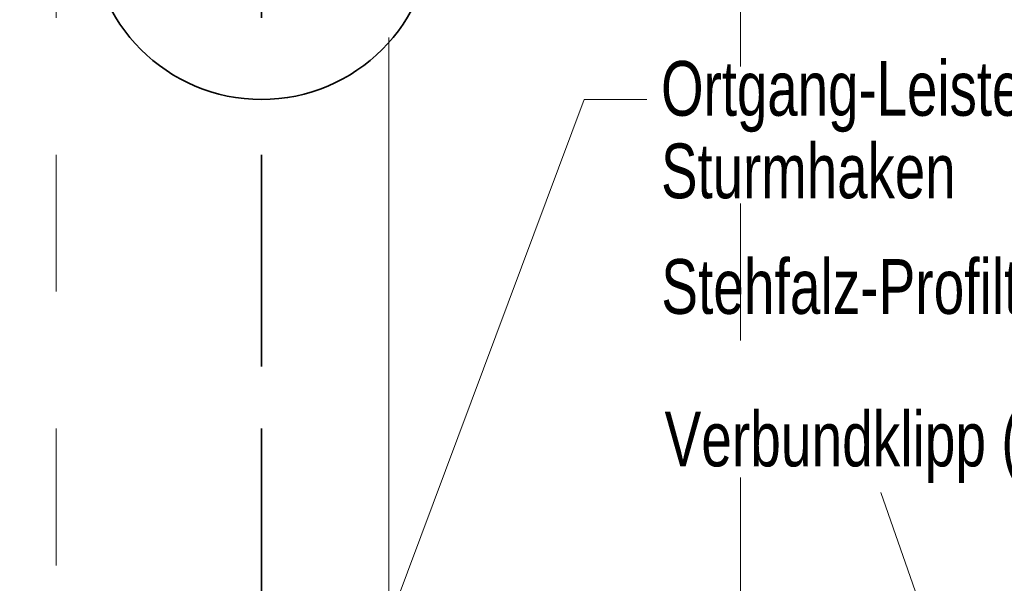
# Model space of a CAD drawing. Header units: metres. Extents: x 1316.5 to 1415.3, y -94.1 to -52.
# Tile 96 of 256: x 1342.593 to 1343.313, y -55.09 to -54.678. Entities that reach past the tile are written whole.
import ezdxf

# ---------------------------------------------------------------- set-up
doc = ezdxf.new("R2010")
doc.units = ezdxf.units.M
for name, pattern in [('AUSGEZOGEN', [0]), ('PUNKT2_S9', [0.0015, 0, -0.0015]), ('STRICHPUNKT2_S5', [0.1, 0.07, -0.01, 0.01, -0.01])]:
    doc.linetypes.add(name, pattern=pattern)
for name, color, linetype, lineweight in [('XR$11$Achsen', 4, 'AUSGEZOGEN', 13), ('XR$12$DETAIL', 7, 'AUSGEZOGEN', 25), ('XR$13$Allgemein', 4, 'AUSGEZOGEN', 13), ('XR$9$Achsen', 4, 'AUSGEZOGEN', 13), ('XR$9$Design', 4, 'AUSGEZOGEN', 13), ('XR$9$Text 1_100', 3, 'AUSGEZOGEN', 18), ('XR$9$Wand', 1, 'AUSGEZOGEN', 50)]:
    doc.layers.add(name, color=color, linetype=linetype, lineweight=lineweight)
doc.styles.add('ARIAL', font='arial.ttf')

msp = doc.modelspace()

# ---------------------------------------------------------------- linework, layer by layer
at = {"layer": 'XR$11$Achsen', "color": 35, "linetype": 'STRICHPUNKT2_S5', "lineweight": 35, "transparency": 33554687}
msp.add_line((1342.77015, -53.57662), (1342.77015, -65.64917), dxfattribs=at)
at = {"layer": 'XR$11$Achsen', "color": 1, "linetype": 'STRICHPUNKT2_S5', "lineweight": 13, "transparency": 33554687}
msp.add_line((1343.12015, -56.71231), (1343.12015, -53.85362), dxfattribs=at)
at = {"layer": 'XR$11$Achsen', "color": 35, "linetype": 'AUSGEZOGEN', "lineweight": 13, "transparency": 33554687}
msp.add_line((1342.86329, -55.49624), (1342.86326, -54.69108), dxfattribs=at)
at = {"layer": 'XR$12$DETAIL', "color": 3, "linetype": 'STRICHPUNKT2_S5', "lineweight": 25, "transparency": 33554687}
msp.add_circle((1342.96216, -55.27094), 0.97536, dxfattribs=at)
at = {"layer": 'XR$13$Allgemein', "color": 52, "linetype": 'PUNKT2_S9', "lineweight": 13, "transparency": 33554687}
msp.add_line((1342.62015, -53.57662), (1342.62015, -65.64917), dxfattribs=at)
at = {"layer": 'XR$9$Achsen', "color": 4, "linetype": 'STRICHPUNKT2_S5', "lineweight": 35, "transparency": 33554687}
msp.add_line((1342.77015, -55.53132), (1342.77015, -54.7363), dxfattribs=at)
at = {"layer": 'XR$9$Achsen', "color": 4, "linetype": 'AUSGEZOGEN', "lineweight": 35, "transparency": 33554687}
msp.add_circle((1342.77015, -54.61156), 0.12474, dxfattribs=at)
at = {"layer": 'XR$9$Design', "color": 4, "linetype": 'AUSGEZOGEN', "lineweight": 13, "transparency": 33554687}
msp.add_line((1343.05175, -54.73632), (1343.00592, -54.73632), dxfattribs=at)
at = {"layer": 'XR$9$Wand', "color": 4, "linetype": 'AUSGEZOGEN', "lineweight": 13, "transparency": 33554687}
for p, q in [((1343.00592, -54.73632), (1342.84901, -55.1559)), ((1343.22262, -55.02329), (1343.25919, -55.12819))]:
    msp.add_line(p, q, dxfattribs=at)

# ---------------------------------------------------------------- texts
at = {"layer": 'XR$9$Text 1_100', "color": 3, "linetype": 'AUSGEZOGEN', "lineweight": 18, "transparency": 33554687, "insert": (1343.06204, -54.70818), "char_height": 0.04, "width": 0.6543417, "attachment_point": 1, "line_spacing_factor": 0.903614, "style": 'ARIAL'}
msp.add_mtext('\\A1;{\\fArial|i0|b0;\\H0.040000;\\W0.714286;\\C3;Ortgang-Leiste, Verstärkungsprofil, }\\P{\\fArial|i0|b0;\\H0.040000;\\W0.714286;\\C3;Sturmhaken}\\P', dxfattribs=at)
at = {"layer": 'XR$9$Text 1_100', "color": 3, "linetype": 'AUSGEZOGEN', "lineweight": 18, "transparency": 33554687, "char_height": 0.04, "attachment_point": 7, "style": 'ARIAL'}
for s, insert, width in [('\\W0.72;Stehfalz-Profiltafel, z.B. Kalzip', (1343.06219, -54.90495), 0.5505188), ('\\W0.72;Verbundklipp (Halter)', (1343.0646, -55.01633), 0.3938976)]:
    msp.add_mtext(s, dxfattribs=dict(at, insert=insert, width=width))

doc.saveas('drawing.dxf')
